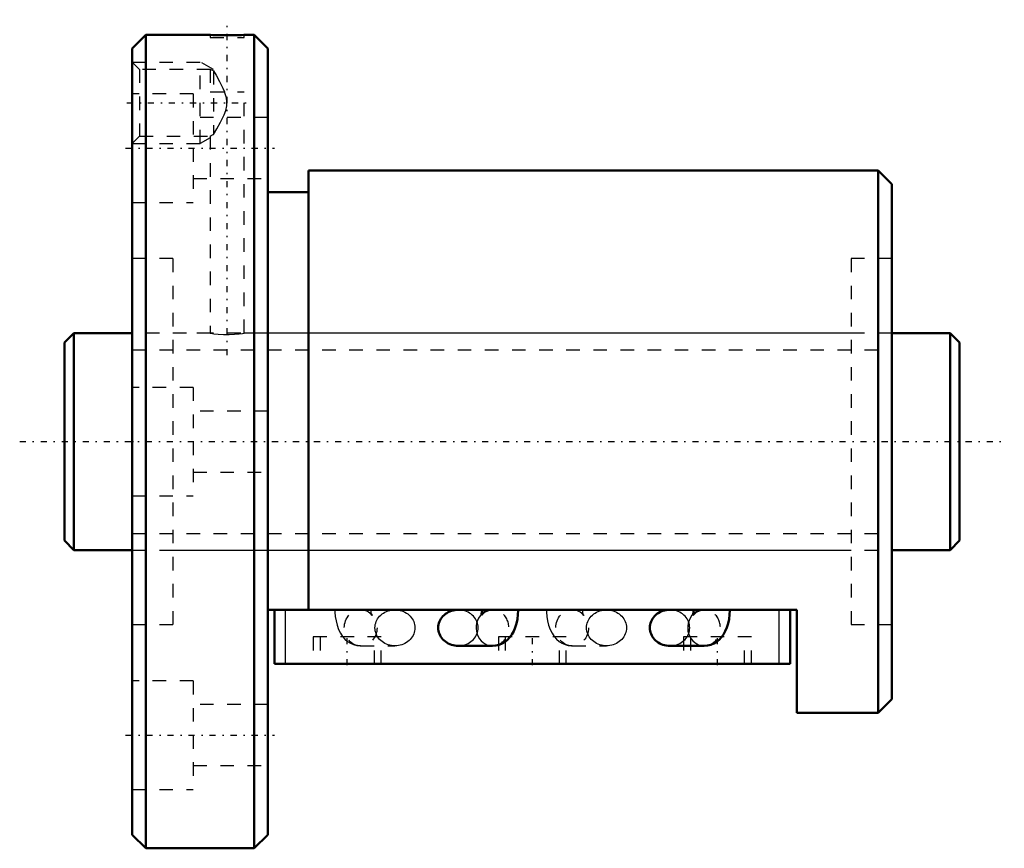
# Model space of a CAD drawing. Header units: millimetres. Extents: x -3.3 to 69.3, y -30 to 31.1.
import ezdxf

# ---------------------------------------------------------------- set-up
doc = ezdxf.new("R2010")
doc.units = ezdxf.units.MM
doc.linetypes.add('Center', pattern=[1.5, 0.45, -0.5, 0.05, -0.5])
doc.linetypes.add('Dashed', pattern=[2, 1, -1])
for name, color, linetype, lineweight in [('2d ConnectionPoints', 7, 'Continuous', 50), ('AM_0', 7, 'Continuous', 50), ('AM_4', 3, 'Continuous', 25), ('AM_5', 3, 'Continuous', 25), ('AM_7', 7, 'Center', 25), ('AM_9', 6, 'Dashed', 25)]:
    doc.layers.add(name, color=color, linetype=linetype, lineweight=lineweight)

# ---------------------------------------------------------------- blocks, each defined once
blk = doc.blocks.new('1_BNF_1605_5RR_Nut_0_in_BNF1605V_5RRG1_66LC0_000_rev_4')
at = {"layer": 'AM_0'}
for p, q in [((6, 30), (5, 29)), ((10.75, 30), (6, 30)), ((6, 30), (6, -30)), ((14, 30), (13.235, 30)), ((15, 29), (14, 30)), ((14, 30), (14, -30)), ((5, 29), (5, -29)), ((15, 29), (15, -29)), ((60, 20), (18, 20)), ((18, 20), (18, -12.4)), ((60, 20), (60, -20)), ((61, 19), (60, 20)), ((61, 19), (61, -19)), ((18, 18.4), (15, 18.4)), ((54, -12.4), (15, -12.4)), ((15.5, -16.4), (15.5, -12.4)), ((30.791, -12.401), (29.032, -12.401)), ((46.391, -12.401), (44.632, -12.401)), ((53.5, -16.4), (53.5, -12.4)), ((54, -20), (54, -12.4)), ((29.032, -15.066), (31.56, -15.066)), ((44.632, -15.066), (47.16, -15.066)), ((53.5, -16.4), (15.5, -16.4)), ((60, -20), (61, -19)), ((54, -20), (60, -20)), ((5, -29), (6, -30)), ((14, -30), (15, -29)), ((6, -30), (14, -30))]:
    blk.add_line(p, q, dxfattribs=at)
for points in [[(13.25, 30), (13.217, 29.999), (13.054, 29.992), (12.772, 29.984), (12.403, 29.977), (11.988, 29.974), (11.575, 29.977), (11.211, 29.984), (10.934, 29.993), (10.778, 29.999), (10.75, 30)], [(29.032, -12.401), (28.903, -12.406), (28.776, -12.421), (28.651, -12.446), (28.529, -12.481), (28.41, -12.526), (28.297, -12.579), (28.188, -12.642), (28.087, -12.713), (27.992, -12.791), (27.905, -12.877), (27.827, -12.969), (27.758, -13.067), (27.699, -13.17), (27.65, -13.278), (27.612, -13.389), (27.584, -13.502), (27.567, -13.617), (27.561, -13.733)], [(30.791, -12.4), (30.79, -12.472), (30.779, -12.608), (30.761, -12.721), (30.743, -12.789), (30.732, -12.822), (30.731, -12.825)], [(30.731, -12.825), (30.734, -12.819), (30.755, -12.784), (30.806, -12.719), (30.897, -12.632), (31.031, -12.54), (31.202, -12.462), (31.373, -12.417)], [(31.56, -15.066), (31.808, -15.046), (32.054, -14.986), (32.281, -14.892), (32.488, -14.767), (32.675, -14.615), (32.843, -14.436), (32.993, -14.23), (33.126, -13.992), (33.242, -13.717), (33.336, -13.409), (33.402, -13.085), (33.442, -12.757), (33.456, -12.447), (33.456, -12.4)], [(44.632, -12.401), (44.503, -12.406), (44.376, -12.421), (44.251, -12.446), (44.129, -12.481), (44.01, -12.526), (43.897, -12.579), (43.788, -12.642), (43.687, -12.713), (43.592, -12.791), (43.505, -12.877), (43.427, -12.969), (43.358, -13.067), (43.299, -13.17), (43.25, -13.278), (43.212, -13.389), (43.184, -13.502), (43.167, -13.617), (43.161, -13.733)], [(46.391, -12.4), (46.39, -12.472), (46.379, -12.608), (46.361, -12.721), (46.343, -12.789), (46.332, -12.822), (46.331, -12.825)], [(46.331, -12.825), (46.334, -12.819), (46.355, -12.784), (46.406, -12.719), (46.497, -12.632), (46.631, -12.54), (46.802, -12.462), (46.973, -12.417)], [(47.16, -15.066), (47.408, -15.046), (47.654, -14.986), (47.881, -14.892), (48.088, -14.767), (48.275, -14.615), (48.443, -14.436), (48.593, -14.23), (48.726, -13.992), (48.842, -13.717), (48.936, -13.409), (49.002, -13.085), (49.042, -12.757), (49.056, -12.447), (49.056, -12.4)], [(27.561, -13.733), (27.567, -13.849), (27.584, -13.965), (27.612, -14.078), (27.65, -14.189), (27.699, -14.296), (27.758, -14.4), (27.827, -14.498), (27.905, -14.59), (27.992, -14.675), (28.087, -14.754), (28.188, -14.825), (28.297, -14.887), (28.41, -14.941), (28.529, -14.985), (28.651, -15.02), (28.776, -15.045), (28.903, -15.061), (29.032, -15.066)], [(43.161, -13.733), (43.167, -13.849), (43.184, -13.965), (43.212, -14.078), (43.25, -14.189), (43.299, -14.296), (43.358, -14.4), (43.427, -14.498), (43.505, -14.59), (43.592, -14.675), (43.687, -14.754), (43.788, -14.825), (43.897, -14.887), (44.01, -14.941), (44.129, -14.985), (44.251, -15.02), (44.376, -15.045), (44.503, -15.061), (44.632, -15.066)]]:
    blk.add_lwpolyline(points, dxfattribs=at)
at = {"layer": 'AM_4'}
for p, q in [((16.3, -16.4), (16.3, -12.4)), ((52.7, -16.4), (52.7, -12.4))]:
    blk.add_line(p, q, dxfattribs=at)
for centre in [(31.56, -13.733), (47.16, -13.733)]:
    blk.add_ellipse(centre, major_axis=(0, 1.332), ratio=0.906308, start_param=0.70178, end_param=3.144062, dxfattribs=at)
at = {"layer": 'AM_5', "linetype": 'Dashed'}
for p, q in [((5, 28), (10, 28)), ((10, 22), (10, 28)), ((11, 27.458), (10, 28)), ((5, 22), (10, 22)), ((10.75, 22.406), (10, 22))]:
    blk.add_line(p, q, dxfattribs=at)
at = {"layer": 'AM_7'}
for p, q in [((12, 6.375), (12, 31.125)), ((4.6, 25), (13.4, 25)), ((4.5, 21.651), (15.5, 21.651)), ((20.85, -16.5), (20.85, -14.3)), ((34.5, -16.5), (34.5, -14.3)), ((48.15, -16.5), (48.15, -14.3)), ((4.5, -21.651), (15.5, -21.651))]:
    blk.add_line(p, q, dxfattribs=at)
at = {"layer": 'AM_9'}
for p, q in [((10.75, 30), (10.75, 29.8)), ((10.75, 29.8), (13.25, 29.8)), ((13.25, 29.8), (13.25, 30)), ((5.542, 27.458), (5, 28)), ((10.75, 27.458), (5.542, 27.458)), ((5.542, 27.458), (5.542, 22.541)), ((10.75, 27.458), (10.75, 25.8)), ((11, 27.341), (11, 22.659)), ((9.5, 25.651), (5, 25.651)), ((9.5, 25.651), (9.5, 17.651)), ((10.75, 25.8), (13.25, 25.8)), ((13.25, 7.998), (13.25, 25.8)), ((15, 23.901), (9.5, 23.901)), ((5, 22), (5.542, 22.541)), ((5.542, 22.541), (10.75, 22.541)), ((10.75, 22.541), (10.75, 8)), ((9.5, 19.401), (15, 19.401)), ((5, 17.651), (9.5, 17.651)), ((8, 13.5), (5, 13.5)), ((8, 13.5), (8, -13.5)), ((58, 13.5), (58, -13.5)), ((61, 13.5), (58, 13.5)), ((10.75, 8), (8, 8)), ((58, 8), (13.234, 8)), ((9.5, 4), (5, 4)), ((9.5, 4), (9.5, -4)), ((15, 2.25), (9.5, 2.25)), ((9.5, -2.25), (15, -2.25)), ((5, -4), (9.5, -4)), ((8, -8), (58, -8)), ((24.368, -12.401), (21.84, -12.401)), ((22.099, -12.432), (22.126, -12.439)), ((31.56, -12.401), (30.791, -12.401)), ((31.447, -12.407), (31.56, -12.401)), ((39.968, -12.401), (37.44, -12.401)), ((37.699, -12.432), (37.726, -12.439)), ((47.16, -12.401), (46.391, -12.401)), ((47.047, -12.407), (47.16, -12.401)), ((5, -13.5), (8, -13.5)), ((58, -13.5), (61, -13.5)), ((23.35, -14.4), (18.35, -14.4)), ((18.35, -14.4), (18.35, -16.4)), ((18.85, -14.4), (18.85, -16.4)), ((22.85, -16.4), (22.85, -14.4)), ((23.35, -16.4), (23.35, -14.4)), ((37, -14.4), (32, -14.4)), ((32, -14.4), (32, -16.4)), ((32.5, -14.4), (32.5, -16.4)), ((36.5, -16.4), (36.5, -14.4)), ((37, -16.4), (37, -14.4)), ((50.65, -14.4), (45.65, -14.4)), ((45.65, -14.4), (45.65, -16.4)), ((46.15, -14.4), (46.15, -16.4)), ((50.15, -16.4), (50.15, -14.4)), ((50.65, -16.4), (50.65, -14.4)), ((21.84, -15.066), (24.368, -15.066)), ((37.44, -15.066), (39.968, -15.066)), ((9.5, -17.651), (5, -17.651)), ((9.5, -17.651), (9.5, -25.651)), ((15, -19.401), (9.5, -19.401)), ((9.5, -23.901), (15, -23.901)), ((5, -25.651), (9.5, -25.651))]:
    blk.add_line(p, q, dxfattribs=at)
for points in [[(11, 27.341), (10.815, 27.426), (10.75, 27.458)], [(11, 27.341), (11.181, 27.027), (11.433, 26.572), (11.682, 26.079), (11.803, 25.8)], [(11, 22.659), (11.232, 23.064), (11.509, 23.571), (11.766, 24.108), (11.888, 24.435), (11.967, 24.775), (11.981, 25.066), (11.944, 25.355), (11.803, 25.8)], [(10.75, 22.541), (10.75, 22.541), (10.809, 22.571), (10.974, 22.647), (11, 22.659)], [(10.75, 8), (10.819, 7.989), (11.02, 7.962), (11.331, 7.93), (11.72, 7.907), (12.138, 7.903), (12.536, 7.92), (12.877, 7.95), (13.122, 7.981), (13.241, 7.999), (13.25, 8)], [(19.944, -12.4), (19.948, -12.579), (19.973, -12.905), (20.023, -13.229), (20.103, -13.549), (20.217, -13.869), (20.353, -14.141), (20.507, -14.374), (20.68, -14.572), (20.873, -14.739), (21.083, -14.873), (21.31, -14.974), (21.548, -15.038), (21.794, -15.065), (21.84, -15.066)], [(21.84, -12.401), (22.045, -12.42), (22.099, -12.432)], [(22.481, -12.615), (22.52, -12.647), (22.603, -12.73), (22.65, -12.791), (22.668, -12.822), (22.669, -12.825)], [(22.669, -12.825), (22.667, -12.82), (22.655, -12.783), (22.638, -12.713), (22.621, -12.611), (22.611, -12.484), (22.609, -12.4)], [(22.898, -13.733), (22.904, -13.617), (22.921, -13.502), (22.948, -13.389), (22.987, -13.278), (23.036, -13.17), (23.095, -13.067), (23.164, -12.969), (23.242, -12.877), (23.329, -12.791), (23.424, -12.713), (23.525, -12.642), (23.633, -12.579), (23.747, -12.526), (23.866, -12.481), (23.988, -12.446), (24.113, -12.421), (24.24, -12.406), (24.368, -12.401)], [(24.368, -12.401), (24.497, -12.406), (24.624, -12.421), (24.749, -12.446), (24.871, -12.481), (24.99, -12.526), (25.103, -12.579), (25.212, -12.642), (25.313, -12.713), (25.408, -12.791), (25.495, -12.877), (25.573, -12.969), (25.642, -13.067), (25.701, -13.17), (25.75, -13.278), (25.788, -13.389), (25.816, -13.502), (25.833, -13.617), (25.839, -13.733), (25.833, -13.849), (25.816, -13.965), (25.788, -14.078), (25.75, -14.189), (25.701, -14.296), (25.642, -14.4), (25.573, -14.498), (25.495, -14.59), (25.408, -14.675), (25.313, -14.754), (25.212, -14.825), (25.103, -14.887), (24.99, -14.941), (24.871, -14.985), (24.749, -15.02), (24.624, -15.045), (24.497, -15.061), (24.368, -15.066)], [(29.032, -15.066), (29.16, -15.061), (29.287, -15.045), (29.412, -15.02), (29.534, -14.985), (29.653, -14.941), (29.767, -14.887), (29.875, -14.825), (29.976, -14.754), (30.071, -14.675), (30.158, -14.59), (30.236, -14.498), (30.305, -14.4), (30.364, -14.296), (30.413, -14.189), (30.452, -14.078), (30.479, -13.965), (30.496, -13.849), (30.502, -13.733), (30.496, -13.617), (30.479, -13.502), (30.452, -13.389), (30.413, -13.278), (30.364, -13.17), (30.305, -13.067), (30.236, -12.969), (30.158, -12.877), (30.071, -12.791), (29.976, -12.713), (29.875, -12.642), (29.767, -12.579), (29.653, -12.526), (29.534, -12.481), (29.412, -12.446), (29.287, -12.421), (29.16, -12.406), (29.032, -12.401)], [(31.373, -12.417), (31.396, -12.413), (31.447, -12.407)], [(35.544, -12.4), (35.548, -12.579), (35.573, -12.905), (35.623, -13.229), (35.703, -13.549), (35.817, -13.869), (35.953, -14.141), (36.107, -14.374), (36.28, -14.572), (36.473, -14.739), (36.498, -14.757)], [(37.44, -12.401), (37.645, -12.42), (37.699, -12.432)], [(38.081, -12.615), (38.12, -12.647), (38.203, -12.73), (38.25, -12.791), (38.268, -12.822), (38.269, -12.825)], [(38.269, -12.825), (38.267, -12.82), (38.255, -12.783), (38.238, -12.713), (38.221, -12.611), (38.211, -12.484), (38.209, -12.4)], [(38.498, -13.733), (38.504, -13.617), (38.521, -13.502), (38.548, -13.389), (38.587, -13.278), (38.636, -13.17), (38.695, -13.067), (38.764, -12.969), (38.842, -12.877), (38.929, -12.791), (39.024, -12.713), (39.125, -12.642), (39.233, -12.579), (39.347, -12.526), (39.466, -12.481), (39.588, -12.446), (39.713, -12.421), (39.84, -12.406), (39.968, -12.401)], [(39.968, -12.401), (40.097, -12.406), (40.224, -12.421), (40.349, -12.446), (40.471, -12.481), (40.59, -12.526), (40.703, -12.579), (40.812, -12.642), (40.913, -12.713), (41.008, -12.791), (41.095, -12.877), (41.173, -12.969), (41.242, -13.067), (41.301, -13.17), (41.35, -13.278), (41.388, -13.389), (41.416, -13.502), (41.433, -13.617), (41.439, -13.733), (41.433, -13.849), (41.416, -13.965), (41.388, -14.078), (41.35, -14.189), (41.301, -14.296), (41.242, -14.4), (41.173, -14.498), (41.095, -14.59), (41.008, -14.675), (40.913, -14.754), (40.812, -14.825), (40.703, -14.887), (40.59, -14.941), (40.471, -14.985), (40.349, -15.02), (40.224, -15.045), (40.097, -15.061), (39.968, -15.066)], [(44.632, -15.066), (44.76, -15.061), (44.887, -15.045), (45.012, -15.02), (45.134, -14.985), (45.253, -14.941), (45.367, -14.887), (45.475, -14.825), (45.576, -14.754), (45.671, -14.675), (45.758, -14.59), (45.836, -14.498), (45.905, -14.4), (45.964, -14.296), (46.013, -14.189), (46.052, -14.078), (46.079, -13.965), (46.096, -13.849), (46.102, -13.733), (46.096, -13.617), (46.079, -13.502), (46.052, -13.389), (46.013, -13.278), (45.964, -13.17), (45.905, -13.067), (45.836, -12.969), (45.758, -12.877), (45.671, -12.791), (45.576, -12.713), (45.475, -12.642), (45.367, -12.579), (45.253, -12.526), (45.134, -12.481), (45.012, -12.446), (44.887, -12.421), (44.76, -12.406), (44.632, -12.401)], [(46.973, -12.417), (46.996, -12.413), (47.047, -12.407)], [(24.368, -15.066), (24.24, -15.061), (24.113, -15.045), (23.988, -15.02), (23.866, -14.985), (23.747, -14.941), (23.633, -14.887), (23.525, -14.825), (23.424, -14.754), (23.329, -14.675), (23.242, -14.59), (23.164, -14.498), (23.095, -14.4), (23.036, -14.296), (22.987, -14.189), (22.948, -14.078), (22.921, -13.965), (22.904, -13.849), (22.898, -13.733)], [(39.968, -15.066), (39.84, -15.061), (39.713, -15.045), (39.588, -15.02), (39.466, -14.985), (39.347, -14.941), (39.233, -14.887), (39.125, -14.825), (39.024, -14.754), (38.929, -14.675), (38.842, -14.59), (38.764, -14.498), (38.695, -14.4), (38.636, -14.296), (38.587, -14.189), (38.548, -14.078), (38.521, -13.965), (38.504, -13.849), (38.498, -13.733)], [(36.498, -14.757), (36.683, -14.873), (36.91, -14.974), (37.148, -15.038), (37.394, -15.065), (37.44, -15.066)]]:
    blk.add_lwpolyline(points, dxfattribs=at)
for centre, start_param, end_param in [((31.56, -13.733), 3.205683, 6.438287), ((47.16, -13.733), 3.205683, 6.438287), ((31.56, -13.733), 3.144062, 3.180354), ((47.16, -13.733), 3.144062, 3.180354)]:
    blk.add_ellipse(centre, major_axis=(0, 1.332), ratio=0.906308, start_param=start_param, end_param=end_param, dxfattribs=at)
for centre in [(21.84, -13.733), (37.44, -13.733)]:
    blk.add_ellipse(centre, major_axis=(0, 1.332), ratio=0.906308, dxfattribs=at)
blk = doc.blocks.new('2_BNF_1605_5RR000_Shaft_0_in_BNF1605V_5RRG1_66LC0_000_rev_4')
at = {"layer": 'AM_0'}
for p, q in [((0.7, 8), (0, 7.3)), ((0.7, 8), (0.7, -8)), ((5, 8), (0.7, 8)), ((65.3, 8), (61, 8)), ((66, 7.3), (65.3, 8)), ((65.3, 8), (65.3, -8)), ((0, 7.3), (0, -7.3)), ((66, 7.3), (66, -7.3)), ((0, -7.3), (0.7, -8)), ((65.3, -8), (66, -7.3)), ((0.7, -8), (5, -8)), ((61, -8), (65.3, -8))]:
    blk.add_line(p, q, dxfattribs=at)
at = {"layer": 'AM_5', "linetype": 'Dashed'}
for p, q in [((5, 6.773), (61, 6.773)), ((5, -6.773), (61, -6.773))]:
    blk.add_line(p, q, dxfattribs=at)
at = {"layer": 'AM_7'}
blk.add_line((-3.3, 0), (69.3, 0), dxfattribs=at)
at = {"layer": 'AM_9'}
for p, q in [((61, 8), (5, 8)), ((5, -8), (61, -8))]:
    blk.add_line(p, q, dxfattribs=at)

msp = doc.modelspace()

# ---------------------------------------------------------------- linework, layer by layer
at = {"layer": '2d ConnectionPoints'}
for p in [(0, 0), (5, 0)]:
    msp.add_point(p, dxfattribs=at)

# ---------------------------------------------------------------- block references
for name in ['1_BNF_1605_5RR_Nut_0_in_BNF1605V_5RRG1_66LC0_000_rev_4', '2_BNF_1605_5RR000_Shaft_0_in_BNF1605V_5RRG1_66LC0_000_rev_4']:
    msp.add_blockref(name, (0, 0))

doc.saveas('drawing.dxf')
